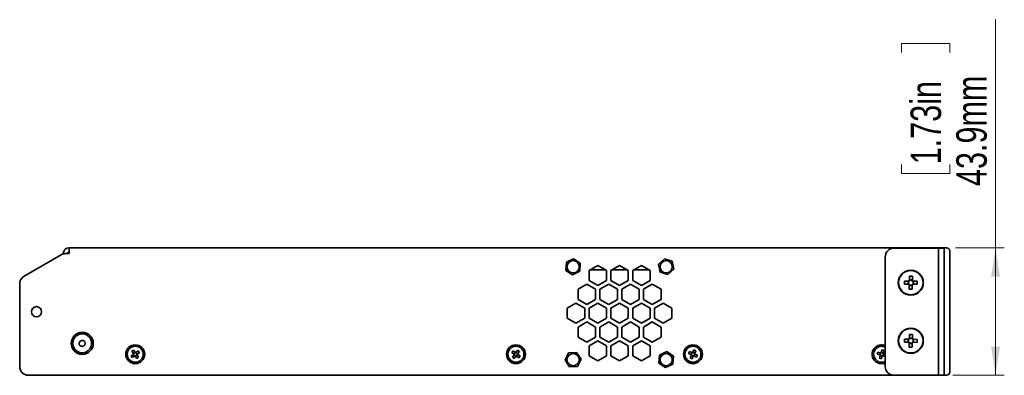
# Model space of a CAD drawing. Header units: millimetres. Extents: x 5 to 587, y 7 to 377.
# Tile 5 of 16: x 304 to 417, y 171 to 212. Entities that reach past the tile are written whole.
import ezdxf

# ---------------------------------------------------------------- set-up
doc = ezdxf.new("R2010")
doc.units = ezdxf.units.MM
doc.styles.add('SLDTEXTSTYLE0', font='TXT', dxfattribs={"width": 0.75})
doc.dimstyles.new('SLDDIMSTYLE0', dxfattribs={"dimtxt": 3.5, "dimasz": 3.302, "dimexe": 0, "dimexo": 0.0625, "dimgap": 0.875, "dimtad": 1, "dimlfac": 3, "dimrnd": 1e-09, "dimzin": 12, "dimdsep": 46, "dimtxsty": 'SLDTEXTSTYLE0', "dimsah": 1, "dimcen": 0.09, "dimadec": 0, "dimazin": 3, "dimtfac": 1, "dimtofl": 0, "dimtmove": 0, "dimatfit": 3, "dimfxl": 0, "dimfrac": 2, "dimtolj": 1, "dimtzin": 12, "dimarcsym": 0})

# ---------------------------------------------------------------- blocks, each defined once
blk = doc.blocks.new('_D_2')
at = {"color": 7, "linetype": 'Continuous', "lineweight": 0}
for p, q in [((415.59, 185.53), (415.59, 211.73)), ((404.8, 207.95), (404.8, 209.01)), ((404.8, 209.01), (410.36, 209.01)), ((410.36, 209.01), (410.36, 207.95)), ((404.8, 195.12), (404.8, 194.05)), ((410.36, 194.05), (410.36, 195.12)), ((404.8, 194.05), (410.36, 194.05)), ((411, 185.53), (416.59, 185.53)), ((415.59, 185.53), (415.59, 170.9)), ((410.7, 170.9), (416.59, 170.9))]:
    blk.add_line(p, q, dxfattribs=at)
at = {"color": 7, "linetype": 'Continuous', "lineweight": 18}
for points in [[(415.59, 185.53), (415.08, 182.23), (416.1, 182.23)], [(415.59, 170.9), (416.1, 174.2), (415.08, 174.2)]]:
    blk.add_solid(points, dxfattribs=at)
at = {"color": 7, "linetype": 'Continuous', "lineweight": 18, "char_height": 3.5, "attachment_point": 1, "rotation": 90, "style": 'SLDTEXTSTYLE0'}
for s, insert in [('43.9mm', (411.08, 192.63)), ('1.73in', (405.84, 195.12))]:
    blk.add_mtext(s, dxfattribs=dict(at, insert=insert))

msp = doc.modelspace()

# ---------------------------------------------------------------- linework, layer by layer
at = {"color": 7, "linetype": 'Continuous', "lineweight": 35}
for p, q in [((309.3373, 184.8655), (309.3373, 185.5322)), ((409.3256, 185.5322), (309.3373, 185.5322)), ((309.5315, 185.533), (309.5315, 185.5322)), ((309.5397, 185.533), (309.5315, 185.533)), ((309.5397, 185.533), (309.5397, 185.5322)), ((309.8822, 185.533), (309.5397, 185.533)), ((309.8822, 185.533), (309.8822, 185.5322)), ((310.7965, 185.533), (309.8822, 185.533)), ((310.7965, 185.533), (310.7965, 185.5322)), ((311.3682, 185.533), (310.7965, 185.533)), ((311.3765, 185.533), (311.3682, 185.533)), ((311.3682, 185.533), (311.3682, 185.5322)), ((311.3765, 185.533), (311.3765, 185.5322)), ((313.4198, 185.533), (313.4198, 185.5322)), ((313.6644, 185.533), (313.4198, 185.533)), ((313.6644, 185.533), (313.6644, 185.5322)), ((313.7251, 185.533), (313.6644, 185.533)), ((313.7251, 185.533), (313.7251, 185.5322)), ((314.5123, 185.533), (313.7251, 185.533)), ((314.5123, 185.533), (314.5123, 185.5322)), ((315.3245, 185.533), (314.5123, 185.533)), ((315.3245, 185.533), (315.3245, 185.5322)), ((315.3495, 185.533), (315.3245, 185.533)), ((315.3495, 185.533), (315.3495, 185.5322)), ((315.4102, 185.533), (315.3495, 185.533)), ((315.4102, 185.533), (315.4102, 185.5322)), ((318.3311, 185.533), (318.3311, 185.5322)), ((318.5057, 185.533), (318.3311, 185.533)), ((318.5057, 185.533), (318.5057, 185.5322)), ((319.3786, 185.533), (318.5057, 185.533)), ((319.3786, 185.533), (319.3786, 185.5322)), ((320.0769, 185.533), (319.3786, 185.533)), ((320.0769, 185.533), (320.0769, 185.5322)), ((322.6222, 185.533), (322.6222, 185.5322)), ((322.6493, 185.533), (322.6222, 185.533)), ((322.6493, 185.533), (322.6493, 185.5322)), ((323.3138, 185.533), (322.6493, 185.533)), ((323.3138, 185.533), (323.3138, 185.5322)), ((323.7409, 185.533), (323.3138, 185.533)), ((323.7409, 185.533), (323.7409, 185.5322)), ((324.4249, 185.533), (323.7409, 185.533)), ((324.4249, 185.533), (324.4249, 185.5322)), ((325.3046, 185.533), (324.4249, 185.533)), ((325.3046, 185.533), (325.3046, 185.5322)), ((325.5003, 185.533), (325.3046, 185.533)), ((325.5003, 185.533), (325.5003, 185.5322)), ((326.2842, 185.533), (326.2842, 185.5322)), ((326.8183, 185.533), (326.2842, 185.533)), ((326.8183, 185.533), (326.8183, 185.5322)), ((327.738, 185.533), (326.8183, 185.533)), ((327.738, 185.533), (327.738, 185.5322)), ((328.1238, 185.533), (327.738, 185.533)), ((328.1238, 185.533), (328.1238, 185.5322)), ((329.9779, 185.533), (329.9779, 185.5322)), ((330.6299, 185.533), (329.9779, 185.533)), ((330.6299, 185.533), (330.6299, 185.5322)), ((331.5226, 185.533), (330.6299, 185.533)), ((331.5226, 185.533), (331.5226, 185.5322)), ((331.7634, 185.533), (331.5226, 185.533)), ((332.1033, 185.533), (331.7634, 185.533)), ((331.7634, 185.533), (331.7634, 185.5322)), ((332.1734, 185.533), (332.1033, 185.533)), ((332.1033, 185.533), (332.1033, 185.5322)), ((332.1734, 185.533), (332.1734, 185.5322)), ((332.2086, 185.533), (332.1734, 185.533)), ((332.2086, 185.533), (332.2086, 185.5322)), ((335.7493, 185.533), (335.7493, 185.5322)), ((335.8163, 185.533), (335.7493, 185.533)), ((335.8163, 185.533), (335.8163, 185.5322)), ((335.9392, 185.533), (335.8163, 185.533)), ((335.9392, 185.533), (335.9392, 185.5322)), ((336.7935, 185.533), (335.9392, 185.533)), ((336.7935, 185.533), (336.7935, 185.5322)), ((337.525, 185.533), (336.7935, 185.533)), ((337.525, 185.533), (337.525, 185.5322)), ((337.5919, 185.533), (337.525, 185.533)), ((337.5919, 185.533), (337.5919, 185.5322)), ((349.7268, 185.533), (349.7268, 185.5322)), ((350.5158, 185.533), (349.7268, 185.533)), ((350.5158, 185.533), (350.5158, 185.5322)), ((351.3263, 185.533), (350.5158, 185.533)), ((351.3263, 185.533), (351.3263, 185.5322)), ((351.3479, 185.533), (351.3263, 185.533)), ((351.3479, 185.533), (351.3479, 185.5322)), ((361.6902, 185.533), (361.6902, 185.5322)), ((362.4328, 185.533), (361.6902, 185.533)), ((362.4328, 185.533), (362.4328, 185.5322)), ((363.2799, 185.533), (362.4328, 185.533)), ((363.2799, 185.533), (363.2799, 185.5322)), ((363.3844, 185.533), (363.2799, 185.533)), ((363.3844, 185.533), (363.3844, 185.5322)), ((394.3568, 185.533), (394.3568, 185.5322)), ((395.0994, 185.533), (394.3568, 185.533)), ((395.0994, 185.533), (395.0994, 185.5322)), ((395.9466, 185.533), (395.0994, 185.533)), ((395.9466, 185.533), (395.9466, 185.5322)), ((396.0511, 185.533), (395.9466, 185.533)), ((396.0511, 185.533), (396.0511, 185.5322)), ((397.4136, 185.533), (397.4136, 185.5322)), ((397.4661, 185.533), (397.4136, 185.533)), ((397.4661, 185.533), (397.4661, 185.5322)), ((397.6358, 185.533), (397.4661, 185.533)), ((397.6358, 185.533), (397.6358, 185.5322)), ((398.507, 185.533), (397.6358, 185.533)), ((398.507, 185.533), (398.507, 185.5322)), ((399.2086, 185.533), (398.507, 185.533)), ((399.261, 185.533), (399.2086, 185.533)), ((399.2086, 185.533), (399.2086, 185.5322)), ((399.261, 185.533), (399.261, 185.5322)), ((400.7766, 185.533), (400.7766, 185.5322)), ((400.8561, 185.533), (400.7766, 185.533)), ((400.8561, 185.533), (400.8561, 185.5322)), ((401.6406, 185.533), (400.8561, 185.533)), ((401.6406, 185.533), (401.6406, 185.5322)), ((402.4552, 185.533), (401.6406, 185.533)), ((402.4552, 185.533), (402.4552, 185.5322)), ((402.4852, 185.533), (402.4552, 185.533)), ((402.5646, 185.533), (402.4852, 185.533)), ((402.4852, 185.533), (402.4852, 185.5322)), ((402.5646, 185.533), (402.5646, 185.5322)), ((408.8706, 185.4988), (403.9373, 185.4988)), ((409.0373, 185.4988), (408.8706, 185.4988)), ((409.0373, 185.4988), (409.704, 185.4988)), ((409.0373, 184.4988), (409.0373, 185.4988)), ((409.3054, 185.5182), (409.3008, 185.4988)), ((409.3054, 185.5182), (409.3054, 185.4988)), ((409.3256, 185.4988), (409.3256, 185.5322)), ((409.3256, 185.5322), (409.3373, 185.5322)), ((409.3373, 185.5322), (410.004, 185.5322)), ((409.3373, 185.4988), (409.3373, 185.5322)), ((409.704, 185.4988), (409.704, 184.4988)), ((410.3373, 185.1988), (410.3373, 184.8655)), ((308.4386, 184.7315), (304.1706, 182.2674)), ((308.6706, 184.8289), (308.6706, 184.8655)), ((309.3373, 184.8655), (308.9386, 184.8655)), ((366.3647, 183.8718), (367.1895, 184.2878)), ((367.1895, 184.2878), (367.9621, 183.7814)), ((376.9247, 183.6487), (377.6096, 184.2686)), ((377.6096, 184.2686), (378.4889, 183.9853)), ((402.9373, 171.8988), (402.9373, 184.4988)), ((409.0373, 171.8988), (409.0373, 184.4988)), ((409.704, 171.8988), (409.704, 184.4988)), ((410.3373, 184.8655), (410.3373, 171.5988)), ((366.3125, 182.9496), (366.3647, 183.8718)), ((367.0851, 182.4432), (366.3125, 182.9496)), ((367.9621, 183.7814), (367.9099, 182.8592)), ((368.9706, 182.9396), (369.9706, 183.517)), ((368.9706, 181.7849), (368.9706, 182.9396)), ((370.8669, 182.9995), (369.0744, 182.9995)), ((369.9706, 183.517), (370.9706, 182.9396)), ((370.9706, 182.9396), (370.9706, 181.7849)), ((371.4706, 182.9396), (372.4706, 183.517)), ((371.4706, 181.7849), (371.4706, 182.9396)), ((373.3669, 182.9995), (371.5744, 182.9995)), ((372.4706, 183.517), (373.4706, 182.9396)), ((373.4706, 182.9396), (373.4706, 181.7849)), ((373.9706, 182.9396), (374.9706, 183.517)), ((373.9706, 181.7849), (373.9706, 182.9396)), ((375.8669, 182.9995), (374.0744, 182.9995)), ((374.9706, 183.517), (375.9706, 182.9396)), ((375.9706, 182.9396), (375.9706, 181.7849)), ((377.119, 182.7457), (376.9247, 183.6487)), ((378.6832, 183.0823), (377.9983, 182.4624)), ((378.4889, 183.9853), (378.6832, 183.0823)), ((367.9099, 182.8592), (367.0851, 182.4432)), ((377.9983, 182.4624), (377.119, 182.7457)), ((405.703, 181.8304), (405.7089, 182.2677)), ((405.7033, 181.8506), (406.0466, 181.846)), ((405.7089, 182.2677), (406.0522, 182.2631)), ((406.0522, 182.2631), (406.0463, 181.8258)), ((303.6706, 181.4014), (303.6706, 171.8988)), ((367.7206, 180.7746), (368.7206, 181.3519)), ((367.7206, 179.6199), (367.7206, 180.7746)), ((368.7206, 181.3519), (369.7206, 180.7746)), ((369.9706, 181.2076), (368.9706, 181.7849)), ((369.7206, 180.7746), (369.7206, 179.6199)), ((370.9706, 181.7849), (369.9706, 181.2076)), ((370.2206, 180.7746), (371.2206, 181.3519)), ((370.2206, 179.6199), (370.2206, 180.7746)), ((371.2206, 181.3519), (372.2206, 180.7746)), ((372.4706, 181.2076), (371.4706, 181.7849)), ((372.2206, 180.7746), (372.2206, 179.6199)), ((373.4706, 181.7849), (372.4706, 181.2076)), ((372.7206, 180.7746), (373.7206, 181.3519)), ((372.7206, 179.6199), (372.7206, 180.7746)), ((373.7206, 181.3519), (374.7206, 180.7746)), ((374.9706, 181.2076), (373.9706, 181.7849)), ((374.7206, 180.7746), (374.7206, 179.6199)), ((375.9706, 181.7849), (374.9706, 181.2076)), ((375.2206, 180.7746), (376.2206, 181.3519)), ((375.2206, 179.6199), (375.2206, 180.7746)), ((376.2206, 181.3519), (377.2206, 180.7746)), ((377.2206, 180.7746), (377.2206, 179.6199)), ((405.1351, 181.3704), (405.1397, 181.7137)), ((405.5724, 181.3645), (405.1351, 181.3704)), ((405.1397, 181.7137), (405.577, 181.7078)), ((405.5522, 181.3648), (405.5568, 181.7081)), ((405.6891, 180.8012), (405.695, 181.2385)), ((406.0324, 180.7966), (405.6891, 180.8012)), ((406.038, 181.2137), (405.6947, 181.2183)), ((406.0383, 181.2339), (406.0324, 180.7966)), ((406.6016, 181.3506), (406.1643, 181.3565)), ((406.1689, 181.6998), (406.6062, 181.6939)), ((406.1891, 181.6995), (406.1845, 181.3562)), ((406.6062, 181.6939), (406.6016, 181.3506)), ((368.7206, 179.0425), (367.7206, 179.6199)), ((369.7206, 179.6199), (368.7206, 179.0425)), ((371.2206, 179.0425), (370.2206, 179.6199)), ((372.2206, 179.6199), (371.2206, 179.0425)), ((373.7206, 179.0425), (372.7206, 179.6199)), ((374.7206, 179.6199), (373.7206, 179.0425)), ((376.2206, 179.0425), (375.2206, 179.6199)), ((377.2206, 179.6199), (376.2206, 179.0425)), ((366.4706, 178.6095), (367.4706, 179.1869)), ((366.4706, 177.4548), (366.4706, 178.6095)), ((367.4706, 179.1869), (368.4706, 178.6095)), ((368.4706, 178.6095), (368.4706, 177.4548)), ((368.9706, 178.6095), (369.9706, 179.1869)), ((368.9706, 177.4548), (368.9706, 178.6095)), ((369.9706, 179.1869), (370.9706, 178.6095)), ((370.9706, 178.6095), (370.9706, 177.4548)), ((371.4706, 178.6095), (372.4706, 179.1869)), ((371.4706, 177.4548), (371.4706, 178.6095)), ((372.4706, 179.1869), (373.4706, 178.6095)), ((373.4706, 178.6095), (373.4706, 177.4548)), ((373.9706, 178.6095), (374.9706, 179.1869)), ((373.9706, 177.4548), (373.9706, 178.6095)), ((374.9706, 179.1869), (375.9706, 178.6095)), ((375.9706, 178.6095), (375.9706, 177.4548)), ((376.4706, 178.6095), (377.4706, 179.1869)), ((376.4706, 177.4548), (376.4706, 178.6095)), ((377.4706, 179.1869), (378.4706, 178.6095)), ((378.4706, 178.6095), (378.4706, 177.4548)), ((367.4706, 176.8775), (366.4706, 177.4548)), ((368.4706, 177.4548), (367.4706, 176.8775)), ((369.9706, 176.8775), (368.9706, 177.4548)), ((370.9706, 177.4548), (369.9706, 176.8775)), ((372.4706, 176.8775), (371.4706, 177.4548)), ((373.4706, 177.4548), (372.4706, 176.8775)), ((374.9706, 176.8775), (373.9706, 177.4548)), ((375.9706, 177.4548), (374.9706, 176.8775)), ((377.4706, 176.8775), (376.4706, 177.4548)), ((378.4706, 177.4548), (377.4706, 176.8775)), ((367.7206, 176.4445), (368.7206, 177.0218)), ((367.7206, 175.2898), (367.7206, 176.4445)), ((368.7206, 177.0218), (369.7206, 176.4445)), ((369.7206, 176.4445), (369.7206, 175.2898)), ((370.2206, 176.4445), (371.2206, 177.0218)), ((370.2206, 175.2898), (370.2206, 176.4445)), ((371.2206, 177.0218), (372.2206, 176.4445)), ((372.2206, 176.4445), (372.2206, 175.2898)), ((372.7206, 176.4445), (373.7206, 177.0218)), ((372.7206, 175.2898), (372.7206, 176.4445)), ((373.7206, 177.0218), (374.7206, 176.4445)), ((374.7206, 176.4445), (374.7206, 175.2898)), ((375.2206, 176.4445), (376.2206, 177.0218)), ((375.2206, 175.2898), (375.2206, 176.4445)), ((376.2206, 177.0218), (377.2206, 176.4445)), ((377.2206, 176.4445), (377.2206, 175.2898)), ((368.7206, 174.7124), (367.7206, 175.2898)), ((369.7206, 175.2898), (368.7206, 174.7124)), ((371.2206, 174.7124), (370.2206, 175.2898)), ((372.2206, 175.2898), (371.2206, 174.7124)), ((373.7206, 174.7124), (372.7206, 175.2898)), ((374.7206, 175.2898), (373.7206, 174.7124)), ((376.2206, 174.7124), (375.2206, 175.2898)), ((377.2206, 175.2898), (376.2206, 174.7124)), ((405.1353, 174.7025), (405.1394, 175.0458)), ((405.1394, 175.0458), (405.5767, 175.0406)), ((405.5525, 174.6976), (405.5565, 175.0409)), ((405.7025, 175.1635), (405.7076, 175.6008)), ((405.7027, 175.1837), (406.046, 175.1796)), ((405.7076, 175.6008), (406.0509, 175.5968)), ((406.0509, 175.5968), (406.0458, 175.1595)), ((406.1686, 175.0337), (406.6059, 175.0285)), ((406.1888, 175.0334), (406.1848, 174.6901)), ((406.6059, 175.0285), (406.6019, 174.6852)), ((368.9706, 174.2794), (369.9706, 174.8567)), ((368.9706, 173.1247), (368.9706, 174.2794)), ((369.9706, 174.8567), (370.9706, 174.2794)), ((370.9706, 174.2794), (370.9706, 173.1247)), ((371.4706, 174.2794), (372.4706, 174.8567)), ((371.4706, 173.1247), (371.4706, 174.2794)), ((372.4706, 174.8567), (373.4706, 174.2794)), ((373.4706, 174.2794), (373.4706, 173.1247)), ((373.9706, 174.2794), (374.9706, 174.8567)), ((373.9706, 173.1247), (373.9706, 174.2794)), ((374.9706, 174.8567), (375.9706, 174.2794)), ((375.9706, 174.2794), (375.9706, 173.1247)), ((405.5727, 174.6973), (405.1353, 174.7025)), ((405.6904, 174.1342), (405.6955, 174.5715)), ((406.0337, 174.1302), (405.6904, 174.1342)), ((406.0386, 174.5473), (405.6953, 174.5513)), ((406.0388, 174.5675), (406.0337, 174.1302)), ((406.6019, 174.6852), (406.1646, 174.6904)), ((316.4388, 173.1337), (316.6887, 173.3056)), ((316.5786, 172.9305), (316.4388, 173.1337)), ((316.5356, 173.6575), (316.7388, 173.7973)), ((316.7075, 173.4077), (316.5356, 173.6575)), ((316.8285, 173.1024), (316.5786, 172.9305)), ((316.7372, 173.2894), (316.714, 173.323)), ((316.725, 173.3823), (316.7586, 173.4054)), ((316.7388, 173.7973), (316.9107, 173.5475)), ((316.8538, 173.1198), (316.8307, 173.1535)), ((316.8946, 173.499), (316.9282, 173.5221)), ((316.9467, 173.132), (316.9131, 173.1089)), ((317.1025, 172.8337), (316.9305, 173.0835)), ((316.9874, 173.5112), (317.0106, 173.4775)), ((317.0128, 173.5286), (317.2626, 173.7005)), ((317.1163, 173.2487), (317.0827, 173.2256)), ((317.3057, 172.9735), (317.1025, 172.8337)), ((317.1041, 173.3416), (317.1273, 173.308)), ((317.1338, 173.2233), (317.3057, 172.9735)), ((317.4025, 173.4973), (317.1526, 173.3254)), ((317.2626, 173.7005), (317.4025, 173.4973)), ((360.1085, 173.5052), (360.2517, 173.7061)), ((360.3555, 173.3292), (360.1085, 173.5052)), ((360.1967, 172.9799), (360.3727, 173.2269)), ((360.3976, 172.8367), (360.1967, 172.9799)), ((360.2517, 173.7061), (360.4987, 173.5301)), ((360.3806, 173.3114), (360.4043, 173.3446)), ((360.4238, 173.2282), (360.3906, 173.2519)), ((360.5736, 173.0837), (360.3976, 172.8367)), ((360.5, 173.479), (360.5237, 173.5122)), ((360.5915, 173.1088), (360.5582, 173.1325)), ((360.5832, 173.5222), (360.6164, 173.4985)), ((360.601, 173.5473), (360.777, 173.7943)), ((360.6746, 173.152), (360.6509, 173.1188)), ((360.9229, 172.9249), (360.6759, 173.1009)), ((360.7508, 173.4028), (360.784, 173.3791)), ((360.794, 173.3196), (360.7703, 173.2864)), ((360.777, 173.7943), (360.9779, 173.6511)), ((360.9779, 173.6511), (360.8019, 173.4041)), ((360.8191, 173.3018), (361.0661, 173.1258)), ((361.0661, 173.1258), (360.9229, 172.9249)), ((366.2155, 172.6393), (366.6248, 173.4674)), ((366.6248, 173.4674), (367.5466, 173.527)), ((367.5466, 173.527), (368.0591, 172.7584)), ((369.9706, 172.5473), (368.9706, 173.1247)), ((370.9706, 173.1247), (369.9706, 172.5473)), ((372.4706, 172.5473), (371.4706, 173.1247)), ((373.4706, 173.1247), (372.4706, 172.5473)), ((374.9706, 172.5473), (373.9706, 173.1247)), ((375.9706, 173.1247), (374.9706, 172.5473)), ((376.9658, 172.3105), (377.0486, 173.2305)), ((377.0486, 173.2305), (377.8868, 173.6189)), ((377.8868, 173.6189), (378.6421, 173.0872)), ((378.6421, 173.0872), (378.5594, 172.1671)), ((380.3829, 173.4192), (380.4889, 173.6419)), ((380.6567, 173.2888), (380.3829, 173.4192)), ((380.4889, 173.6419), (380.7627, 173.5114)), ((380.5609, 172.9171), (380.6914, 173.1909)), ((380.7836, 172.8111), (380.5609, 172.9171)), ((380.6844, 173.2755), (380.702, 173.3124)), ((380.7414, 173.2012), (380.7046, 173.2187)), ((380.773, 173.4614), (380.7905, 173.4982)), ((380.9141, 173.0849), (380.7836, 172.8111)), ((380.8473, 173.5184), (380.8842, 173.5008)), ((380.8606, 173.5461), (380.991, 173.8199)), ((380.9273, 173.1126), (380.8904, 173.1302)), ((381.0016, 173.1696), (380.9841, 173.1328)), ((380.991, 173.8199), (381.2137, 173.7139)), ((381.2857, 172.9891), (381.0119, 173.1196)), ((381.0332, 173.4298), (381.07, 173.4123)), ((381.0902, 173.3555), (381.0726, 173.3186)), ((381.2137, 173.7139), (381.0832, 173.4401)), ((381.1179, 173.3422), (381.3917, 173.2118)), ((381.3917, 173.2118), (381.2857, 172.9891)), ((402.0059, 173.33), (402.0717, 173.5677)), ((402.2981, 173.2491), (402.0059, 173.33)), ((402.0717, 173.5677), (402.3639, 173.4868)), ((402.2684, 172.8665), (402.3493, 173.1588)), ((402.5061, 172.8007), (402.2684, 172.8665)), ((402.3278, 173.2409), (402.3387, 173.2802)), ((402.3968, 173.1776), (402.3575, 173.1885)), ((402.3827, 173.4393), (402.3936, 173.4786)), ((402.446, 173.5083), (402.4854, 173.4974)), ((402.4542, 173.538), (402.5351, 173.8303)), ((402.587, 173.093), (402.5061, 172.8007)), ((402.5351, 173.8303), (402.7729, 173.7645)), ((402.5952, 173.1227), (402.5559, 173.1336)), ((402.6444, 173.4534), (402.6838, 173.4425)), ((402.6586, 173.1917), (402.6477, 173.1524)), ((402.9373, 173.0722), (402.6773, 173.1442)), ((402.7729, 173.7645), (402.692, 173.4722)), ((402.7135, 173.3901), (402.7026, 173.3508)), ((402.7431, 173.3819), (402.9373, 173.3282)), ((366.728, 171.8707), (366.2155, 172.6393)), ((367.6498, 171.9303), (366.728, 171.8707)), ((368.0591, 172.7584), (367.6498, 171.9303)), ((377.7212, 171.7788), (376.9658, 172.3105)), ((378.5594, 172.1671), (377.7212, 171.7788)), ((409.0373, 170.8988), (409.0373, 171.8988)), ((409.704, 171.8988), (409.704, 170.8988)), ((403.9373, 170.8988), (304.6706, 170.8988)), ((408.8706, 170.8988), (403.9373, 170.8988)), ((409.0373, 170.8988), (408.8706, 170.8988)), ((409.704, 170.8988), (409.0373, 170.8988)), ((409.704, 170.9322), (410.004, 170.9322)), ((410.3373, 171.5988), (410.3373, 171.2655))]:
    msp.add_line(p, q, dxfattribs=at)
for centre, radius in [((367.1373, 183.3655), 0.6983), ((377.804, 183.3655), 0.6983), ((405.8706, 181.5322), 1.4333), ((405.8706, 181.5322), 1.4), ((305.604, 178.1988), 0.5833), ((405.8706, 174.8655), 1.4333), ((405.8706, 174.8655), 1.4), ((310.8373, 174.5655), 1.2667), ((316.9206, 173.3155), 1.0833), ((316.9206, 173.3155), 0.9167), ((360.5873, 173.3155), 1.0833), ((360.5873, 173.3155), 0.9167), ((380.8873, 173.3155), 1.0833), ((380.8873, 173.3155), 0.9167), ((367.1373, 172.6988), 0.6983), ((377.804, 172.6988), 0.6983)]:
    msp.add_circle(centre, radius, dxfattribs=at)
for centre, radius, start, end in [((309.3373, 184.8655), 0.6667, 90, 180), ((403.9373, 184.4988), 1, 90, 180), ((410.004, 185.1988), 0.3333, 0, 90), ((308.9386, 183.8655), 1, 90, 120), ((309.3373, 184.8655), 0.1667, 90, 180), ((304.6706, 181.4014), 1, 120, 180), ((405.8706, 181.5322), 0.3422, 119.338953, 149.114299), ((405.8706, 181.5322), 0.2837, 51.985522, 126.46773), ((405.8706, 181.5322), 0.3422, 29.338953, 59.114299), ((405.8706, 181.5322), 0.3422, 209.338953, 239.114299), ((405.8706, 181.5322), 0.2837, 141.985522, 216.46773), ((405.8706, 181.5322), 0.2837, 216.46773, 231.985522), ((405.8706, 181.5322), 0.2837, 126.46773, 141.985522), ((405.8706, 181.5322), 0.2837, 231.985522, 306.46773), ((405.8706, 181.5322), 0.3422, 299.338953, 329.114299), ((405.8706, 181.5322), 0.2837, 306.46773, 321.985522), ((405.8706, 181.5322), 0.2837, 36.46773, 51.985522), ((405.8706, 181.5322), 0.2837, 321.985522, 36.46773), ((310.8373, 174.5655), 1.0833, 144.901759, 342.901759), ((310.8373, 174.5655), 1.0833, 342.901759, 144.901759), ((405.8706, 174.8655), 0.3422, 119.439842, 149.215189), ((405.8706, 174.8655), 0.2837, 142.086412, 216.568619), ((405.8706, 174.8655), 0.2837, 126.568619, 142.086412), ((405.8706, 174.8655), 0.2837, 52.086412, 126.568619), ((405.8706, 174.8655), 0.2837, 36.568619, 52.086412), ((405.8706, 174.8655), 0.3422, 29.439842, 59.215189), ((405.8706, 174.8655), 0.2837, 322.086412, 36.568619), ((310.8373, 174.5655), 0.3417, 162.901759, 342.901759), ((310.8373, 174.5655), 0.3417, 342.901759, 162.901759), ((402.5206, 173.3155), 1.0833, 67.380135, 292.619865), ((402.5206, 173.3155), 0.9167, 62.964308, 297.035692), ((405.8706, 174.8655), 0.3422, 209.439842, 239.215189), ((405.8706, 174.8655), 0.2837, 216.568619, 232.086412), ((405.8706, 174.8655), 0.2837, 232.086412, 306.568619), ((405.8706, 174.8655), 0.3422, 299.439842, 329.215189), ((405.8706, 174.8655), 0.2837, 306.568619, 322.086412), ((316.9206, 173.3155), 0.2322, 156.615506, 182.444094), ((316.9206, 173.3155), 0.1853, 172.811589, 188.091676), ((316.9206, 173.3155), 0.1853, 166.24801, 172.811589), ((316.9206, 173.3155), 0.1853, 188.091676, 240.967923), ((316.9206, 173.3155), 0.1853, 150.967923, 166.24801), ((316.9206, 173.3155), 0.1853, 98.091676, 150.967923), ((316.9206, 173.3155), 0.2322, 246.615506, 272.444094), ((316.9206, 173.3155), 0.1853, 240.967923, 256.24801), ((316.9206, 173.3155), 0.1853, 256.24801, 262.811589), ((316.9206, 173.3155), 0.1853, 82.811589, 98.091676), ((316.9206, 173.3155), 0.1853, 262.811589, 278.091676), ((316.9206, 173.3155), 0.2322, 66.615506, 92.444094), ((316.9206, 173.3155), 0.1853, 76.24801, 82.811589), ((316.9206, 173.3155), 0.1853, 278.091676, 330.967923), ((316.9206, 173.3155), 0.1853, 60.967923, 76.24801), ((316.9206, 173.3155), 0.1853, 8.091676, 60.967923), ((316.9206, 173.3155), 0.1853, 330.967923, 346.24801), ((316.9206, 173.3155), 0.1853, 346.24801, 352.811589), ((316.9206, 173.3155), 0.1853, 352.811589, 8.091676), ((316.9206, 173.3155), 0.2322, 336.615506, 2.444094), ((360.5873, 173.3155), 0.2322, 176.615506, 202.444094), ((360.5873, 173.3155), 0.1853, 170.967923, 186.24801), ((360.5873, 173.3155), 0.1853, 186.24801, 192.811589), ((360.5873, 173.3155), 0.1853, 118.091676, 170.967923), ((360.5873, 173.3155), 0.1853, 192.811589, 208.091676), ((360.5873, 173.3155), 0.1853, 208.091676, 260.967923), ((360.5873, 173.3155), 0.2322, 86.615506, 112.444094), ((360.5873, 173.3155), 0.1853, 102.811589, 118.091676), ((360.5873, 173.3155), 0.1853, 96.24801, 102.811589), ((360.5873, 173.3155), 0.1853, 260.967923, 276.24801), ((360.5873, 173.3155), 0.1853, 80.967923, 96.24801), ((360.5873, 173.3155), 0.2322, 266.615506, 292.444094), ((360.5873, 173.3155), 0.1853, 276.24801, 282.811589), ((360.5873, 173.3155), 0.1853, 28.091676, 80.967923), ((360.5873, 173.3155), 0.1853, 282.811589, 298.091676), ((360.5873, 173.3155), 0.1853, 298.091676, 350.967923), ((360.5873, 173.3155), 0.1853, 12.811589, 28.091676), ((360.5873, 173.3155), 0.1853, 6.24801, 12.811589), ((360.5873, 173.3155), 0.1853, 350.967923, 6.24801), ((360.5873, 173.3155), 0.2322, 356.615506, 22.444094), ((380.8873, 173.3155), 0.2322, 186.615506, 212.444094), ((380.8873, 173.3155), 0.1853, 128.091676, 180.967923), ((380.8873, 173.3155), 0.1853, 180.967923, 196.24801), ((380.8873, 173.3155), 0.1853, 196.24801, 202.811589), ((380.8873, 173.3155), 0.1853, 202.811589, 218.091676), ((380.8873, 173.3155), 0.1853, 218.091676, 270.967923), ((380.8873, 173.3155), 0.2322, 96.615506, 122.444094), ((380.8873, 173.3155), 0.1853, 112.811589, 128.091676), ((380.8873, 173.3155), 0.1853, 106.24801, 112.811589), ((380.8873, 173.3155), 0.1853, 90.967923, 106.24801), ((380.8873, 173.3155), 0.1853, 38.091676, 90.967923), ((380.8873, 173.3155), 0.1853, 270.967923, 286.24801), ((380.8873, 173.3155), 0.2322, 276.615506, 302.444094), ((380.8873, 173.3155), 0.1853, 286.24801, 292.811589), ((380.8873, 173.3155), 0.1853, 292.811589, 308.091676), ((380.8873, 173.3155), 0.1853, 308.091676, 0.967923), ((380.8873, 173.3155), 0.1853, 22.811589, 38.091676), ((380.8873, 173.3155), 0.1853, 16.24801, 22.811589), ((380.8873, 173.3155), 0.1853, 0.967923, 16.24801), ((380.8873, 173.3155), 0.2322, 6.615506, 32.444094), ((402.5206, 173.3155), 0.2322, 196.615506, 222.444094), ((402.5206, 173.3155), 0.1853, 138.091676, 190.967923), ((402.5206, 173.3155), 0.1853, 190.967923, 206.24801), ((402.5206, 173.3155), 0.1853, 206.24801, 212.811589), ((402.5206, 173.3155), 0.2322, 106.615506, 132.444094), ((402.5206, 173.3155), 0.1853, 212.811589, 228.091676), ((402.5206, 173.3155), 0.1853, 122.811589, 138.091676), ((402.5206, 173.3155), 0.1853, 228.091676, 280.967923), ((402.5206, 173.3155), 0.1853, 116.24801, 122.811589), ((402.5206, 173.3155), 0.1853, 100.967923, 116.24801), ((402.5206, 173.3155), 0.1853, 48.091676, 100.967923), ((402.5206, 173.3155), 0.1853, 280.967923, 296.24801), ((402.5206, 173.3155), 0.2322, 286.615506, 312.444094), ((402.5206, 173.3155), 0.1853, 296.24801, 302.811589), ((402.5206, 173.3155), 0.1853, 302.811589, 318.091676), ((402.5206, 173.3155), 0.1853, 32.811589, 48.091676), ((402.5206, 173.3155), 0.1853, 318.091676, 10.967923), ((402.5206, 173.3155), 0.1853, 26.24801, 32.811589), ((402.5206, 173.3155), 0.1853, 10.967923, 26.24801), ((402.5206, 173.3155), 0.2322, 16.615506, 42.444094), ((304.6706, 171.8988), 1, 180, 270), ((403.9373, 171.8988), 1, 180, 270), ((410.004, 171.2655), 0.3333, 270, 0)]:
    msp.add_arc(centre, radius, start, end, dxfattribs=at)
for centre, major_axis, start_param, end_param in [((316.9015, 173.3024), (0.1362, 0.0937), 2.61320416, 3.66998115), ((316.9075, 173.3346), (-0.0937, 0.1362), 5.75479681, 6.8115738), ((316.9338, 173.2964), (-0.0937, 0.1362), 2.61320416, 3.66998115), ((316.9397, 173.3286), (0.1362, 0.0937), 5.75479681, 6.8115738), ((360.5684, 173.329), (0.1346, -0.0959), 2.61320416, 3.66998115), ((360.5739, 173.2966), (0.0959, 0.1346), 2.61320416, 3.66998115), ((360.6008, 173.3344), (0.0959, 0.1346), 5.75479681, 6.8115738), ((360.6062, 173.302), (0.1346, -0.0959), 5.75479681, 6.8115738), ((380.8664, 173.3255), (0.1492, -0.0711), 2.61320416, 3.66998115), ((380.8773, 173.2946), (0.0711, 0.1492), 2.61320416, 3.66998115), ((380.8973, 173.3364), (0.0711, 0.1492), 5.75479681, 6.8115738), ((380.9082, 173.3055), (0.1492, -0.0711), 5.75479681, 6.8115738), ((402.4983, 173.3217), (0.1593, -0.0441), 2.61320416, 3.66998115), ((402.5145, 173.2932), (0.0441, 0.1593), 2.61320416, 3.66998115), ((402.5268, 173.3378), (0.0441, 0.1593), 5.75479681, 6.8115738), ((402.543, 173.3093), (0.1593, -0.0441), 5.75479681, 6.8115738)]:
    msp.add_ellipse(centre, major_axis=major_axis, ratio=0.99011591, start_param=start_param, end_param=end_param, dxfattribs=at)
for points in [[(409.3256, 185.5322), (409.3188, 185.5322), (409.3121, 185.5275), (409.3054, 185.5182)], [(405.703, 181.8304), (405.7027, 181.8079), (405.7024, 181.7848), (405.702, 181.7603)], [(406.0463, 181.8258), (406.046, 181.8033), (406.0457, 181.7801), (406.0453, 181.7557)], [(405.5724, 181.3645), (405.5949, 181.3642), (405.618, 181.3639), (405.6425, 181.3636)], [(405.577, 181.7078), (405.5995, 181.7075), (405.6227, 181.7072), (405.6472, 181.7069)], [(405.695, 181.2385), (405.6953, 181.2611), (405.6956, 181.2842), (405.6959, 181.3087)], [(406.0383, 181.2339), (406.0386, 181.2564), (406.0389, 181.2796), (406.0392, 181.304)], [(406.1643, 181.3565), (406.1417, 181.3568), (406.1186, 181.3571), (406.0941, 181.3575)], [(406.1689, 181.6998), (406.1464, 181.7001), (406.1232, 181.7004), (406.0988, 181.7008)], [(405.5767, 175.0406), (405.5992, 175.0404), (405.6224, 175.0401), (405.6468, 175.0398)], [(405.7025, 175.1635), (405.7022, 175.1409), (405.7019, 175.1178), (405.7016, 175.0933)], [(406.0458, 175.1595), (406.0455, 175.1369), (406.0452, 175.1138), (406.0449, 175.0893)], [(406.1686, 175.0337), (406.1461, 175.0339), (406.123, 175.0342), (406.0985, 175.0345)], [(405.5727, 174.6973), (405.5952, 174.6971), (405.6183, 174.6968), (405.6428, 174.6965)], [(405.6955, 174.5715), (405.6958, 174.5941), (405.696, 174.6172), (405.6963, 174.6417)], [(406.0388, 174.5675), (406.0391, 174.5901), (406.0394, 174.6132), (406.0396, 174.6377)], [(406.1646, 174.6904), (406.142, 174.6906), (406.1189, 174.6909), (406.0944, 174.6912)], [(316.6887, 173.3056), (316.7039, 173.3161), (316.7195, 173.3268), (316.7368, 173.3387)], [(316.7075, 173.4077), (316.718, 173.3925), (316.7288, 173.3768), (316.7406, 173.3596)], [(316.8285, 173.1024), (316.8437, 173.1128), (316.8594, 173.1236), (316.8766, 173.1355)], [(316.9305, 173.0835), (316.9201, 173.0987), (316.9093, 173.1144), (316.8974, 173.1316)], [(316.9107, 173.5475), (316.9212, 173.5323), (316.932, 173.5166), (316.9438, 173.4994)], [(317.0128, 173.5286), (316.9976, 173.5182), (316.9819, 173.5074), (316.9647, 173.4955)], [(317.1338, 173.2233), (317.1233, 173.2385), (317.1125, 173.2542), (317.1007, 173.2714)], [(317.1526, 173.3254), (317.1374, 173.3149), (317.1217, 173.3042), (317.1045, 173.2923)], [(360.3555, 173.3292), (360.3705, 173.3185), (360.386, 173.3075), (360.4031, 173.2953)], [(360.3727, 173.2269), (360.3834, 173.2419), (360.3945, 173.2574), (360.4066, 173.2744)], [(360.4987, 173.5301), (360.5137, 173.5194), (360.5292, 173.5084), (360.5462, 173.4962)], [(360.601, 173.5473), (360.5903, 173.5323), (360.5793, 173.5168), (360.5671, 173.4997)], [(360.5736, 173.0837), (360.5843, 173.0987), (360.5953, 173.1142), (360.6075, 173.1313)], [(360.6759, 173.1009), (360.6609, 173.1116), (360.6454, 173.1226), (360.6284, 173.1348)], [(360.8019, 173.4041), (360.7912, 173.3891), (360.7802, 173.3736), (360.768, 173.3566)], [(360.8191, 173.3018), (360.8041, 173.3125), (360.7886, 173.3235), (360.7715, 173.3357)], [(380.6567, 173.2888), (380.6733, 173.2808), (380.6905, 173.2726), (380.7094, 173.2636)], [(380.6914, 173.1909), (380.6993, 173.2076), (380.7075, 173.2248), (380.7165, 173.2436)], [(380.7627, 173.5114), (380.7794, 173.5035), (380.7966, 173.4953), (380.8155, 173.4863)], [(380.8606, 173.5461), (380.8526, 173.5295), (380.8444, 173.5123), (380.8355, 173.4934)], [(380.9141, 173.0849), (380.922, 173.1015), (380.9302, 173.1187), (380.9392, 173.1376)], [(381.0119, 173.1196), (380.9952, 173.1275), (380.978, 173.1357), (380.9592, 173.1447)], [(381.0832, 173.4401), (381.0753, 173.4234), (381.0671, 173.4062), (381.0581, 173.3874)], [(381.1179, 173.3422), (381.1013, 173.3502), (381.0841, 173.3584), (381.0652, 173.3674)], [(402.2981, 173.2491), (402.3159, 173.2442), (402.3343, 173.2391), (402.3544, 173.2335)], [(402.3493, 173.1588), (402.3542, 173.1766), (402.3593, 173.1949), (402.3649, 173.2151)], [(402.3639, 173.4868), (402.3817, 173.4819), (402.4001, 173.4768), (402.4202, 173.4713)], [(402.4542, 173.538), (402.4493, 173.5202), (402.4443, 173.5019), (402.4387, 173.4817)], [(402.587, 173.093), (402.5919, 173.1108), (402.597, 173.1291), (402.6026, 173.1493)], [(402.6773, 173.1442), (402.6596, 173.1491), (402.6412, 173.1542), (402.6211, 173.1597)], [(402.692, 173.4722), (402.6871, 173.4544), (402.682, 173.4361), (402.6764, 173.4159)], [(402.7431, 173.3819), (402.7254, 173.3868), (402.707, 173.3919), (402.6869, 173.3975)]]:
    msp.add_open_spline(points, degree=3, dxfattribs=at)

# ---------------------------------------------------------------- dimensions: what is measured, and where the dimension line sits
at = {"color": 7, "linetype": 'Continuous', "lineweight": 18}
dim = msp.add_linear_dim(base=(415.592, 170.8988), p1=(410.004, 185.5322), p2=(409.704, 170.8988), angle=90, dimstyle='SLDDIMSTYLE0', dxfattribs=at)
dim.commit()
dim.dimension.update_dxf_attribs({"geometry": '_D_2', "text_midpoint": (415.592, 201.5334), "dimtype": 160})

doc.saveas('drawing.dxf')
